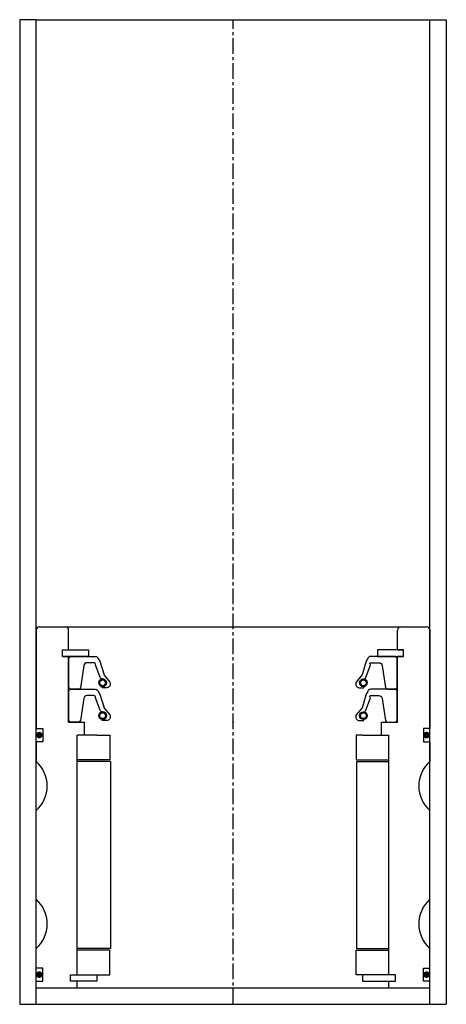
# Model space of a CAD drawing. Extents: x -67 to 63, y -5 to 295.
import ezdxf

# ---------------------------------------------------------------- set-up
doc = ezdxf.new("R2010")
doc.units = 0
doc.header["$LTSCALE"] = 0.15
doc.linetypes.add('CENTER', pattern=[50.8, 31.75, -6.35, 6.35, -6.35])
doc.layers.get('0').update_dxf_attribs({"linetype": 'CONTINUOUS'})
doc.layers.add('CENTER', color=9, linetype='CENTER')

msp = doc.modelspace()

# ---------------------------------------------------------------- linework, layer by layer
for p, q in [((-61.97, 295.08), (-66.97, 295.08)), ((-66.97, 295.08), (-66.97, -4.92)), ((-61.97, -4.92), (-61.97, 295.08)), ((-61.97, 295.08), (63.03, 295.08)), ((58.03, -4.92), (58.03, 295.08)), ((58.03, 295.08), (63.03, 295.08)), ((63.03, 295.08), (63.03, -4.92)), ((-61.97, 109.08), (-61.97, 79.08)), ((-60.97, 110.08), (57.03, 110.08)), ((-52.07, 103.08), (-52.07, 109.08)), ((48.13, 103.08), (48.13, 109.08)), ((58.03, 109.08), (58.03, 79.08)), ((-53.97, 101.08), (-53.97, 103.08)), ((-53.97, 103.08), (-52.07, 103.08)), ((-53.97, 101.08), (-53.97, 103.08)), ((-53.97, 103.08), (-51.97, 103.08)), ((-53.97, 101.08), (-53.97, 103.08)), ((-53.97, 103.08), (-51.97, 103.08)), ((-51.97, 103.08), (-45.97, 103.08)), ((-45.97, 103.08), (-45.97, 101.08)), ((48.03, 103.08), (42.03, 103.08)), ((42.03, 103.08), (42.03, 101.08)), ((50.03, 103.08), (48.03, 103.08)), ((50.03, 103.08), (48.03, 103.08)), ((48.13, 103.08), (50.03, 103.08)), ((50.03, 103.08), (48.13, 103.08)), ((50.03, 101.08), (50.03, 103.08)), ((50.03, 101.08), (50.03, 103.08)), ((50.03, 101.08), (50.03, 103.08)), ((50.03, 101.08), (50.03, 103.08)), ((-53.97, 101.08), (-52.07, 101.08)), ((-51.97, 101.08), (-53.97, 101.08)), ((-51.97, 101.08), (-53.97, 101.08)), ((-52.07, 81.08), (-52.07, 101.08)), ((-45.97, 101.08), (-51.97, 101.08)), ((42.03, 101.08), (48.03, 101.08)), ((48.03, 101.08), (50.03, 101.08)), ((48.03, 101.08), (50.03, 101.08)), ((48.13, 81.08), (48.13, 101.08)), ((48.13, 101.08), (50.03, 101.08)), ((50.03, 101.08), (48.13, 101.08)), ((-52.07, 81.08), (-47.22, 81.08)), ((-47.22, 77.08), (-47.22, 81.08)), ((43.28, 77.08), (43.28, 81.08)), ((43.28, 81.08), (48.13, 81.08)), ((-61.97, 79.08), (-59.97, 79.08)), ((-59.97, 79.08), (-59.97, 75.08)), ((58.03, 79.08), (56.03, 79.08)), ((56.03, 79.08), (56.03, 75.08)), ((-59.97, 75.08), (-61.97, 75.08)), ((-61.97, 75.08), (-61.97, 69.08)), ((-49.47, 4.08), (-49.47, 77.08)), ((-47.22, 77.08), (-49.47, 77.08)), ((-49.47, 4.08), (-49.47, 77.08)), ((-43.47, 77.08), (-49.47, 77.08)), ((-43.47, 77.08), (-39.47, 77.08)), ((-39.47, 77.08), (-39.47, 69.58)), ((37.53, 77.08), (35.53, 77.08)), ((35.53, 77.08), (35.53, 69.58)), ((37.53, 77.08), (45.53, 77.08)), ((43.28, 77.08), (45.53, 77.08)), ((45.53, 4.08), (45.53, 77.08)), ((45.53, 4.08), (45.53, 77.08)), ((56.03, 75.08), (58.03, 75.08)), ((58.03, 75.08), (58.03, 69.08)), ((-39.47, 69.58), (-49.47, 69.58)), ((-39.32, 69.08), (-49.47, 69.08)), ((-39.32, 69.08), (-39.32, 12.08)), ((35.53, 69.58), (45.53, 69.58)), ((35.68, 69.08), (35.68, 12.08)), ((35.68, 69.08), (45.53, 69.08)), ((-61.97, 27.08), (-61.97, 54.08)), ((58.03, 27.08), (58.03, 54.08)), ((-61.97, 6.08), (-61.97, 12.08)), ((-39.32, 12.08), (-49.47, 12.08)), ((35.68, 12.08), (45.53, 12.08)), ((58.03, 6.08), (58.03, 12.08)), ((-39.47, 11.58), (-49.47, 11.58)), ((-39.47, 4.08), (-39.47, 11.58)), ((35.53, 4.08), (35.53, 11.58)), ((35.53, 11.58), (45.53, 11.58)), ((-59.97, 6.08), (-61.97, 6.08)), ((-59.97, 2.08), (-59.97, 6.08)), ((56.03, 2.08), (56.03, 6.08)), ((56.03, 6.08), (58.03, 6.08)), ((-51.47, 2.08), (-51.47, 4.08)), ((-51.47, 4.08), (-49.47, 4.08)), ((-51.47, 2.08), (-51.47, 4.08)), ((-51.47, 4.08), (-49.47, 4.08)), ((-49.47, 4.08), (-43.47, 4.08)), ((-43.47, 4.08), (-43.47, 2.08)), ((-43.47, 4.08), (-39.47, 4.08)), ((37.53, 4.08), (35.53, 4.08)), ((45.53, 4.08), (37.53, 4.08)), ((37.53, 4.08), (37.53, 2.08)), ((47.53, 4.08), (45.53, 4.08)), ((47.53, 4.08), (45.53, 4.08)), ((47.53, 2.08), (47.53, 4.08)), ((47.53, 2.08), (47.53, 4.08)), ((-61.97, 0.08), (-61.97, 2.08)), ((-61.97, 2.08), (-59.97, 2.08)), ((-61.97, 0.08), (58.03, 0.08)), ((-49.47, 2.08), (-51.47, 2.08)), ((-49.47, 2.08), (-51.47, 2.08)), ((-49.47, 0.08), (-49.47, 2.08)), ((-43.47, 2.08), (-49.47, 2.08)), ((37.53, 2.08), (45.53, 2.08)), ((45.53, 0.08), (45.53, 2.08)), ((45.53, 2.08), (47.53, 2.08)), ((45.53, 2.08), (47.53, 2.08)), ((58.03, 2.08), (56.03, 2.08)), ((58.03, 0.08), (58.03, 2.08)), ((-66.97, -4.92), (63.03, -4.92))]:
    msp.add_line(p, q)
for points in [[(-51.97, 91.58), (-51.97, 100.58), (-51.47, 101.08), (-43.96, 101.08, -0.36857), (-42.98, 100.24), (-42.65, 99.82, 0.118812), (-42.56, 99.6), (-41.28, 95.42, -0.045671), (-41.23, 95.34), (-39.51, 93.25, -0.429276), (-39.97, 91.65, -0.114819), (-40.39, 91.55), (-41.71, 91.55, -1), (-41.71, 91.86, 1), (-41.71, 94.21, -0.279673), (-42.45, 94.65), (-43.88, 98.48, 0.461841), (-44.33, 99.16), (-46.43, 99.16, 0.376695), (-47.42, 98.29), (-48.43, 91.51, -0.377251), (-48.93, 91.07), (-51.47, 91.08)], [(48.03, 91.58), (48.03, 100.58), (47.53, 101.08), (40.02, 101.08, 0.36857), (39.03, 100.24), (38.7, 99.82, -0.118812), (38.61, 99.6), (37.34, 95.42, 0.045671), (37.29, 95.34), (35.56, 93.25, 0.429276), (36.03, 91.65, 0.114819), (36.45, 91.55), (37.77, 91.55, 1), (37.77, 91.86, -1), (37.77, 94.21, 0.279673), (38.51, 94.65), (39.94, 98.48, -0.550718), (39.89, 99.16), (42.48, 99.16, -0.376695), (43.47, 98.29), (44.49, 91.51, 0.377251), (44.99, 91.07), (47.53, 91.08)], [(-51.97, 81.58), (-51.97, 90.58), (-51.47, 91.08), (-43.96, 91.08, -0.36857), (-42.98, 90.23), (-42.65, 89.82, 0.118812), (-42.56, 89.6), (-41.28, 85.42, -0.045671), (-41.23, 85.34), (-39.51, 83.25, -0.429276), (-39.97, 81.65, -0.114819), (-40.39, 81.54), (-41.71, 81.54, -1), (-41.71, 81.86, 1), (-41.71, 84.21, -0.279673), (-42.45, 84.65), (-43.88, 88.47, 0.461841), (-44.33, 89.16), (-46.43, 89.16, 0.376695), (-47.42, 88.29), (-48.43, 81.51, -0.377251), (-48.93, 81.07), (-51.47, 81.08)], [(48.03, 81.58), (48.03, 90.58), (47.53, 91.08), (40.02, 91.08, 0.36857), (39.03, 90.23), (38.7, 89.82, -0.118812), (38.61, 89.6), (37.34, 85.42, 0.045671), (37.29, 85.34), (35.56, 83.25, 0.429276), (36.03, 81.65, 0.114819), (36.45, 81.54), (37.77, 81.54, 1), (37.77, 81.86, -1), (37.77, 84.21, 0.279673), (38.51, 84.65), (39.94, 88.47, -0.550718), (39.89, 89.16), (42.48, 89.16, -0.376695), (43.47, 88.29), (44.49, 81.51, 0.377251), (44.99, 81.07), (47.53, 81.08)]]:
    msp.add_lwpolyline(points, format="xyb", close=True)
at = {"const_width": 0.95}
for points in [[(-60.48, 77.11, -1), (-61.53, 77.11, -1)], [(57.52, 77.11, -1), (56.47, 77.11, -1)], [(-60.48, 4.11, -1), (-61.53, 4.11, -1)], [(57.52, 4.11, -1), (56.47, 4.11, -1)]]:
    msp.add_lwpolyline(points, format="xyb", close=True, dxfattribs=at)
for centre, radius in [((-41.71, 93.03), 1.17), ((-41.71, 93.03), 0.881), ((37.77, 93.03), 1.17), ((37.77, 93.03), 0.881), ((-41.71, 83.03), 1.17), ((37.77, 83.03), 1.17), ((-41.71, 83.03), 0.881), ((37.77, 83.03), 0.881)]:
    msp.add_circle(centre, radius)
for centre, radius, start, end in [((-60.97, 109.08), 1, 90, 180), ((-53.07, 109.08), 1, 0, 90), ((49.13, 109.08), 1, 90, 180), ((57.03, 109.08), 1, 0, 90), ((-68.59, 61.58), 10, 311.4096, 48.5904), ((64.64, 61.58), 10, 131.4096, 228.5904), ((-68.59, 19.58), 10, 311.4096, 48.5904), ((64.64, 19.58), 10, 131.4096, 228.5904)]:
    msp.add_arc(centre, radius, start, end)
for p in [(-1.97, 91.08), (-1.97, 81.08)]:
    msp.add_point(p)
at = {"layer": 'CENTER'}
msp.add_line((-1.97, -4.92), (-1.97, 295.08), dxfattribs=at)

doc.saveas('drawing.dxf')
